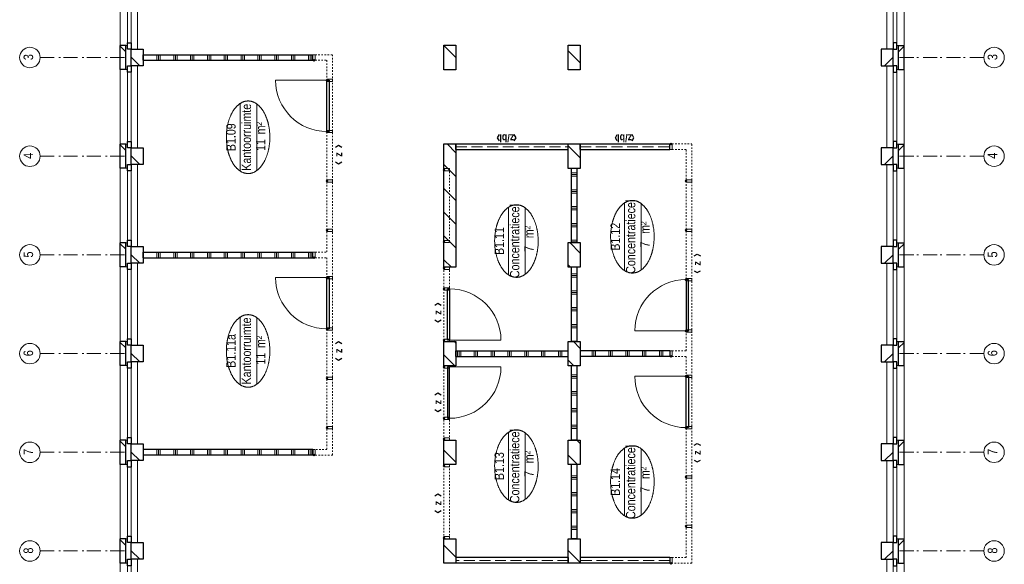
# Model space of a CAD drawing. Header units: millimetres. Extents: x 164654 to 368283, y 131426 to 252133.
# Tile 34 of 144: x 314496 to 332045, y 157555 to 167267. Entities that reach past the tile are written whole.
import ezdxf
from ezdxf.enums import TextEntityAlignment as Align

# ---------------------------------------------------------------- set-up
doc = ezdxf.new("R2010")
doc.units = ezdxf.units.MM
doc.header["$LTSCALE"] = 400
doc.header["$PDMODE"] = 3
doc.header["$PDSIZE"] = 15
for name, pattern in [('STYLE_02', [0.694427, 0.486069, -0.208359]), ('STYLE_06', [1.041641, 0.625, -0.208282, 0.069427, -0.138931]), ('STYLE_21', [0.138889, 0.069444, -0.069444])]:
    doc.linetypes.add(name, pattern=pattern)
for name, color, linetype, lineweight in [('Buitenkozijnen', 140, 'Continuous', 15), ('Interieur-deur', 43, 'Continuous', 9), ('Interieur-scheidingswand-horizontaal', 5, 'Continuous', 25), ('Interieur-scheidingswand-vertikaal', 5, 'Continuous', 25), ('Interieur-systeemwand glas', 140, 'STYLE_21', 15), ('Kozijnmerken', 43, 'Continuous', 9), ('mat-baksteen', 5, 'Continuous', 25), ('mat-kalkzandsteen', 5, 'Continuous', 25), ('None', 7, 'Continuous', 9), ('Ruimtenummers', 5, 'Continuous', 25)]:
    doc.layers.add(name, color=color, linetype=linetype, lineweight=lineweight)
doc.styles.add('Arial Narrow', font='ARIALN.TTF', dxfattribs={"height": 222.25})
doc.styles.add('Arial Narrow (bold)', font='ARIALNB.TTF', dxfattribs={"height": 172.861111})

# ---------------------------------------------------------------- blocks, each defined once
blk = doc.blocks.new('systeemwandstijl 880 hoh')
at = {"layer": 'Interieur-systeemwand glas', "color": 43, "linetype": 'Continuous', "lineweight": 9}
blk.add_lwpolyline([(0, 20), (100, 20), (100, -20), (0, -20)], close=True, dxfattribs=at)
at = {"layer": 'Interieur-systeemwand glas', "color": 43, "linetype": 'Continuous', "lineweight": 15}
blk.add_point((0, 0), dxfattribs=at)
blk = doc.blocks.new('Systeemwand B (2D)')
at = {"layer": 'Interieur-systeemwand glas', "lineweight": 15}
for p, q in [((0, 50), (1323, 50)), ((0, -50), (1323, -50))]:
    blk.add_line(p, q, dxfattribs=at)
at = {"layer": 'None', "color": 7, "rotation": 270}
blk.add_blockref('systeemwandstijl 880 hoh', (20, 50), dxfattribs=at)
at = {"layer": 'None', "color": 7, "xscale": -1, "rotation": 90}
blk.add_blockref('systeemwandstijl 880 hoh', (1303, 50), dxfattribs=at)
blk = doc.blocks.new('Deur systeemwand 915')
at = {"layer": 'Interieur-deur', "color": 140, "linetype": 'Continuous', "lineweight": 15}
blk.add_line((0, 1015), (0, 100), dxfattribs=at)
at = {"layer": 'Interieur-deur', "color": 92, "linetype": 'Continuous', "lineweight": 25}
blk.add_lwpolyline([(-915, 100), (0, 100), (0, 60), (-915, 60)], close=True, dxfattribs=at)
at = {"layer": 'Interieur-deur', "color": 140, "linetype": 'Continuous', "lineweight": 15}
blk.add_arc((0, 100), 915, 90, 180, dxfattribs=at)
blk = doc.blocks.new('Systeemwand B met deur (2D)')
at = {"layer": 'Interieur-systeemwand glas', "lineweight": 15}
for p, q in [((0, 50), (1323, 50)), ((0, -50), (1323, -50))]:
    blk.add_line(p, q, dxfattribs=at)
at = {"layer": 'None', "color": 7, "rotation": 270}
for p in [(20, 50), (388, 50)]:
    blk.add_blockref('systeemwandstijl 880 hoh', p, dxfattribs=at)
at = {"layer": 'None', "color": 7, "xscale": -1}
for name, rotation in [('systeemwandstijl 880 hoh', 90), ('Deur systeemwand 915', 180)]:
    blk.add_blockref(name, (1303, 50), dxfattribs=dict(at, rotation=rotation))
blk = doc.blocks.new('*X730')
at = {"layer": 'None', "lineweight": 9}
for p, q in [((3688.5, -2640), (3788.5, -2640)), ((3688.5, -2670), (3788.5, -2670)), ((3688.5, -2700), (3788.5, -2700)), ((3688.5, -2940), (3788.5, -2940)), ((3688.5, -2970), (3788.5, -2970)), ((3688.5, -3000), (3788.5, -3000)), ((3688.5, -3240), (3788.5, -3240)), ((3688.5, -3270), (3788.5, -3270)), ((3688.5, -3300), (3788.5, -3300)), ((3688.5, -3540), (3788.5, -3540)), ((3688.5, -3570), (3788.5, -3570)), ((3688.5, -3600), (3788.5, -3600)), ((3688.5, -3840), (3788.5, -3840)), ((3688.5, -3870), (3788.5, -3870)), ((3688.5, -3900), (3788.5, -3900))]:
    blk.add_line(p, q, dxfattribs=at)
blk = doc.blocks.new('*X731')
at = {"layer": 'None', "lineweight": 9}
for p, q in [((600, -2372), (600, -2272)), ((630, -2372), (630, -2272)), ((660, -2372), (660, -2272)), ((900, -2372), (900, -2272)), ((930, -2372), (930, -2272)), ((960, -2372), (960, -2272)), ((1200, -2372), (1200, -2272)), ((1230, -2372), (1230, -2272)), ((1260, -2372), (1260, -2272)), ((1500, -2372), (1500, -2272)), ((1530, -2372), (1530, -2272)), ((1560, -2372), (1560, -2272))]:
    blk.add_line(p, q, dxfattribs=at)
blk = doc.blocks.new('*X732')
at = {"layer": 'None', "lineweight": 9}
for p, q in [((2400, -2372), (2400, -2272)), ((2430, -2372), (2430, -2272)), ((2460, -2372), (2460, -2272)), ((2700, -2372), (2700, -2272)), ((2730, -2372), (2730, -2272)), ((2760, -2372), (2760, -2272)), ((3000, -2372), (3000, -2272)), ((3030, -2372), (3030, -2272)), ((3060, -2372), (3060, -2272)), ((3300, -2372), (3300, -2272)), ((3330, -2372), (3330, -2272)), ((3360, -2372), (3360, -2272))]:
    blk.add_line(p, q, dxfattribs=at)
blk = doc.blocks.new('*X733')
at = {"layer": 'None', "lineweight": 9}
for p, q in [((5730, -2372), (5730, -2272)), ((5760, -2372), (5760, -2272)), ((6000, -2372), (6000, -2272)), ((6030, -2372), (6030, -2272)), ((6060, -2372), (6060, -2272)), ((6300, -2372), (6300, -2272)), ((6330, -2372), (6330, -2272)), ((6360, -2372), (6360, -2272)), ((6600, -2372), (6600, -2272)), ((6630, -2372), (6630, -2272)), ((6660, -2372), (6660, -2272)), ((6900, -2372), (6900, -2272)), ((6930, -2372), (6930, -2272)), ((6960, -2372), (6960, -2272))]:
    blk.add_line(p, q, dxfattribs=at)
blk = doc.blocks.new('*X734')
at = {"layer": 'None', "lineweight": 9}
for p, q in [((3960, -2372), (3960, -2272)), ((4200, -2372), (4200, -2272)), ((4230, -2372), (4230, -2272)), ((4260, -2372), (4260, -2272)), ((4500, -2372), (4500, -2272)), ((4530, -2372), (4530, -2272)), ((4560, -2372), (4560, -2272)), ((4800, -2372), (4800, -2272)), ((4830, -2372), (4830, -2272)), ((4860, -2372), (4860, -2272)), ((5100, -2372), (5100, -2272)), ((5130, -2372), (5130, -2272)), ((5160, -2372), (5160, -2272))]:
    blk.add_line(p, q, dxfattribs=at)
blk = doc.blocks.new('*X735')
at = {"layer": 'None', "lineweight": 9}
for p, q in [((3688.5, -240), (3788.5, -240)), ((3688.5, -270), (3788.5, -270)), ((3688.5, -300), (3788.5, -300)), ((3688.5, -540), (3788.5, -540)), ((3688.5, -570), (3788.5, -570)), ((3688.5, -600), (3788.5, -600)), ((3688.5, -840), (3788.5, -840)), ((3688.5, -870), (3788.5, -870)), ((3688.5, -900), (3788.5, -900)), ((3688.5, -1140), (3788.5, -1140)), ((3688.5, -1170), (3788.5, -1170)), ((3688.5, -1200), (3788.5, -1200)), ((3688.5, -1440), (3788.5, -1440)), ((3688.5, -1470), (3788.5, -1470)), ((3688.5, -1500), (3788.5, -1500)), ((3688.5, -1740), (3788.5, -1740)), ((3688.5, -1770), (3788.5, -1770)), ((3688.5, -1800), (3788.5, -1800)), ((3688.5, -2040), (3788.5, -2040)), ((3688.5, -2070), (3788.5, -2070)), ((3688.5, -2100), (3788.5, -2100))]:
    blk.add_line(p, q, dxfattribs=at)
blk = doc.blocks.new('Concentratiecel B 4 (2D)')
at = {"layer": 'Interieur-scheidingswand-horizontaal', "lineweight": 25}
for p, q in [((437, -2272), (1760, -2272)), ((437, -2372), (437, -2272)), ((1760, -2372), (1760, -2272)), ((2197, -2272), (3520, -2272)), ((2197, -2372), (2197, -2272)), ((3520, -2372), (3520, -2272)), ((3957, -2272), (5280, -2272)), ((3957, -2372), (3957, -2272)), ((5280, -2372), (5280, -2272)), ((5717, -2272), (7040, -2272)), ((5717, -2372), (5717, -2272)), ((7040, -2372), (7040, -2272)), ((437, -2372), (1760, -2372)), ((2197, -2372), (3520, -2372)), ((3957, -2372), (5280, -2372)), ((5717, -2372), (7040, -2372))]:
    blk.add_line(p, q, dxfattribs=at)
at = {"layer": 'Interieur-scheidingswand-vertikaal', "lineweight": 25}
for p, q in [((100, -214), (0, -214)), ((0, -2215), (0, -214)), ((100, -2215), (100, -214)), ((3688.5, -214), (3688.5, -2215)), ((3688.5, -214), (3788.5, -214)), ((3788.5, -214), (3788.5, -2215)), ((7377, -214), (7377, -2215)), ((7377, -214), (7477, -214)), ((7477, -214), (7477, -2215)), ((100, -2215), (0, -2215)), ((3688.5, -2215), (3788.5, -2215)), ((7377, -2215), (7477, -2215)), ((100, -2429), (0, -2429)), ((0, -4025), (0, -2429)), ((100, -4025), (100, -2429)), ((3788.5, -2429), (3688.5, -2429)), ((3688.5, -4025), (3688.5, -2429)), ((3788.5, -4025), (3788.5, -2429)), ((7377, -2429), (7377, -4025)), ((7377, -2429), (7477, -2429)), ((7477, -2429), (7477, -4025)), ((100, -4025), (0, -4025)), ((3788.5, -4025), (3688.5, -4025)), ((7377, -4025), (7477, -4025))]:
    blk.add_line(p, q, dxfattribs=at)
at = {"layer": 'Interieur-scheidingswand-vertikaal', "linetype": 'STYLE_02', "lineweight": 9}
for p, q in [((50, -2215), (50, -214)), ((7427, -214), (7427, -2215)), ((50, -4025), (50, -2429)), ((7427, -2429), (7427, -4025))]:
    blk.add_line(p, q, dxfattribs=at)
at = {"layer": 'Interieur-systeemwand glas', "lineweight": 15}
for p, q in [((0, -4415), (0, -4065)), ((100, -4315), (100, -4065)), ((3688.5, -4315), (3688.5, -4065)), ((3788.5, -4315), (3788.5, -4065)), ((7377, -4065), (7377, -4315)), ((7477, -4065), (7477, -4415)), ((100, -4315), (3688.5, -4315)), ((3788.5, -4315), (7377, -4315)), ((0, -4415), (7477, -4415))]:
    blk.add_line(p, q, dxfattribs=at)
at = {"layer": 'Interieur-scheidingswand-horizontaal'}
for name in ['*X731', '*X732', '*X734', '*X733']:
    blk.add_blockref(name, (0, 0), dxfattribs=at)
at = {"layer": 'Interieur-scheidingswand-vertikaal'}
for name in ['*X735', '*X730']:
    blk.add_blockref(name, (0, 0), dxfattribs=at)
at = {"layer": 'None', "color": 7}
for name, p in [('Systeemwand B (2D)', (437, -50)), ('Systeemwand B met deur (2D)', (2197, -50)), ('Deur systeemwand 915', (3333.5, -4415)), ('systeemwandstijl 880 hoh', (0, -4045)), ('systeemwandstijl 880 hoh', (3688.5, -4045))]:
    blk.add_blockref(name, p, dxfattribs=at)
at = {"layer": 'None', "color": 7, "xscale": -1}
for name, p in [('Systeemwand B met deur (2D)', (5280, -50)), ('Systeemwand B (2D)', (7040, -50)), ('Deur systeemwand 915', (4143.5, -4415)), ('systeemwandstijl 880 hoh', (7477, -4045))]:
    blk.add_blockref(name, p, dxfattribs=at)
at = {"layer": 'None', "color": 7, "rotation": 270}
for p in [(658.5, -4315), (1538.5, -4315), (2418.5, -4315), (3333.5, -4315)]:
    blk.add_blockref('systeemwandstijl 880 hoh', p, dxfattribs=at)
at = {"layer": 'None', "color": 7, "xscale": -1, "rotation": 90}
for p in [(4143.5, -4315), (5058.5, -4315), (5938.5, -4315), (6818.5, -4315)]:
    blk.add_blockref('systeemwandstijl 880 hoh', p, dxfattribs=at)
blk = doc.blocks.new('*X793')
at = {"layer": 'None', "lineweight": 9}
blk.add_line((-31660, 2705), (-31446, 2919), dxfattribs=at)
blk = doc.blocks.new('*X794')
at = {"layer": 'None', "lineweight": 9}
blk.add_line((-29963, 2705), (-29749, 2919), dxfattribs=at)
blk = doc.blocks.new('*X804')
at = {"layer": 'None', "lineweight": 9}
blk.add_line((-31753, 491), (-31539, 705), dxfattribs=at)
blk = doc.blocks.new('*X805')
at = {"layer": 'None', "lineweight": 9}
for p, q in [((-30007, 540), (-29842, 705)), ((-29632, 491), (-29570, 552))]:
    blk.add_line(p, q, dxfattribs=at)
blk = doc.blocks.new('*X806')
at = {"layer": 'None', "lineweight": 9}
for p, q in [((-28247, 603), (-28145, 705)), ((-27935, 491), (-27810, 615))]:
    blk.add_line(p, q, dxfattribs=at)
blk = doc.blocks.new('*X807')
at = {"layer": 'None', "lineweight": 9}
for p, q in [((-26487, 665), (-26448, 705)), ((-26238, 491), (-26050, 678))]:
    blk.add_line(p, q, dxfattribs=at)
blk = doc.blocks.new('*X808')
at = {"layer": 'None', "lineweight": 9}
blk.add_line((-24540.580054, 491), (-24326.580054, 705), dxfattribs=at)
blk = doc.blocks.new('*X809')
at = {"layer": 'None', "lineweight": 9}
blk.add_line((-22844, 491), (-22630, 705), dxfattribs=at)
blk = doc.blocks.new('*X143')
at = {"layer": 'None', "lineweight": 9}
blk.add_line((-148.5, -148.5), (4, 4), dxfattribs=at)
blk = doc.blocks.new('*X144')
at = {"layer": 'None', "lineweight": 9}
blk.add_line((100, 100), (200, 200), dxfattribs=at)
blk = doc.blocks.new('Penant best-uitbr  (2D)')
at = {"layer": 'mat-baksteen', "lineweight": 25}
for p, q in [((-215, 200), (215, 200)), ((-215, 100), (-215, 200)), ((215, 100), (215, 200)), ((-215, 100), (215, 100))]:
    blk.add_line(p, q, dxfattribs=at)
at = {"layer": 'mat-kalkzandsteen', "lineweight": 25}
blk.add_lwpolyline([(-148.5, 4), (148.5, 4), (148.5, -210), (-148.5, -210)], close=True, dxfattribs=at)
at = {"layer": 'mat-baksteen'}
blk.add_blockref('*X144', (0, 0), dxfattribs=at)
at = {"layer": 'mat-kalkzandsteen'}
blk.add_blockref('*X143', (0, 0), dxfattribs=at)
blk = doc.blocks.new('Gevelpui best-uitbr 1330 (2D)')
at = {"layer": 'Buitenkozijnen', "lineweight": 15}
for p, q in [((-731.5, 71), (731.5, 71)), ((-731.5, 4), (-731.5, 71)), ((-731.5, 4), (731.5, 4)), ((731.5, 4), (731.5, 71))]:
    blk.add_line(p, q, dxfattribs=at)
at = {"layer": 'Buitenkozijnen', "color": 92, "lineweight": 25}
for points in [[(-731.5, 71), (-617.5, 71), (-617.5, 4), (-731.5, 4)], [(617.5, 71), (731.5, 71), (731.5, 4), (617.5, 4)]]:
    blk.add_lwpolyline(points, close=True, dxfattribs=at)
at = {"layer": 'None', "color": 43, "linetype": 'Continuous', "lineweight": 9}
blk.add_line((-731.5, -107), (731.5, -107), dxfattribs=at)
at = {"layer": 'None', "color": 43, "linetype": 'Continuous', "lineweight": 9, "flags": 128}
blk.add_lwpolyline([(-665, 71), (-665, 200), (665, 200), (665, 71)], dxfattribs=at)
blk = doc.blocks.new('*X912')
at = {"layer": 'None', "lineweight": 9}
for p, q in [((-28247, 2724), (-28052, 2919)), ((-27842, 2705), (-27810, 2737))]:
    blk.add_line(p, q, dxfattribs=at)
blk = doc.blocks.new('*X913')
at = {"layer": 'None', "lineweight": 9}
for p, q in [((-26487, 2787), (-26355, 2919)), ((-26145, 2705), (-25931, 2919)), ((-25721, 2705), (-25507, 2919)), ((-25296, 2705), (-25082, 2919)), ((-24872, 2705), (-24658, 2919)), ((-24448, 2705), (-24290, 2862))]:
    blk.add_line(p, q, dxfattribs=at)
blk = doc.blocks.new('*X914')
at = {"layer": 'None', "lineweight": 9}
for p, q in [((-22967, 2913), (-22961, 2919)), ((-22751, 2705), (-22537, 2919))]:
    blk.add_line(p, q, dxfattribs=at)
blk = doc.blocks.new('*X1109')
at = {"layer": 'None', "lineweight": 9}
for p, q in [((6990, 0), (7090, 0)), ((6990, -240), (7090, -240)), ((6990, -270), (7090, -270)), ((6990, -300), (7090, -300)), ((6990, -540), (7090, -540)), ((6990, -570), (7090, -570)), ((6990, -600), (7090, -600)), ((6990, -840), (7090, -840)), ((6990, -870), (7090, -870)), ((6990, -900), (7090, -900)), ((6990, -1140), (7090, -1140)), ((6990, -1170), (7090, -1170)), ((6990, -1200), (7090, -1200)), ((6990, -1440), (7090, -1440)), ((6990, -1470), (7090, -1470)), ((6990, -1500), (7090, -1500)), ((6990, -1740), (7090, -1740)), ((6990, -1770), (7090, -1770)), ((6990, -1800), (7090, -1800)), ((6990, -2040), (7090, -2040)), ((6990, -2070), (7090, -2070)), ((6990, -2100), (7090, -2100)), ((6990, -2340), (7090, -2340)), ((6990, -2370), (7090, -2370)), ((6990, -2400), (7090, -2400)), ((6990, -2640), (7090, -2640)), ((6990, -2670), (7090, -2670)), ((6990, -2700), (7090, -2700)), ((6990, -2940), (7090, -2940)), ((6990, -2970), (7090, -2970)), ((6990, -3000), (7090, -3000))]:
    blk.add_line(p, q, dxfattribs=at)
blk = doc.blocks.new('*X1110')
at = {"layer": 'None', "lineweight": 9}
for p, q in [((3470, 0), (3570, 0)), ((3470, -240), (3570, -240)), ((3470, -270), (3570, -270)), ((3470, -300), (3570, -300)), ((3470, -540), (3570, -540)), ((3470, -570), (3570, -570)), ((3470, -600), (3570, -600)), ((3470, -840), (3570, -840)), ((3470, -870), (3570, -870)), ((3470, -900), (3570, -900)), ((3470, -1140), (3570, -1140)), ((3470, -1170), (3570, -1170)), ((3470, -1200), (3570, -1200)), ((3470, -1440), (3570, -1440)), ((3470, -1470), (3570, -1470)), ((3470, -1500), (3570, -1500)), ((3470, -1740), (3570, -1740)), ((3470, -1770), (3570, -1770)), ((3470, -1800), (3570, -1800)), ((3470, -2040), (3570, -2040)), ((3470, -2070), (3570, -2070)), ((3470, -2100), (3570, -2100)), ((3470, -2340), (3570, -2340)), ((3470, -2370), (3570, -2370)), ((3470, -2400), (3570, -2400)), ((3470, -2640), (3570, -2640)), ((3470, -2670), (3570, -2670)), ((3470, -2700), (3570, -2700)), ((3470, -2940), (3570, -2940)), ((3470, -2970), (3570, -2970)), ((3470, -3000), (3570, -3000))]:
    blk.add_line(p, q, dxfattribs=at)
blk = doc.blocks.new('*X1111')
at = {"layer": 'None', "lineweight": 9}
for p, q in [((-50, 0), (50, 0)), ((-50, -240), (50, -240)), ((-50, -270), (50, -270)), ((-50, -300), (50, -300)), ((-50, -540), (50, -540)), ((-50, -570), (50, -570)), ((-50, -600), (50, -600)), ((-50, -840), (50, -840)), ((-50, -870), (50, -870)), ((-50, -900), (50, -900)), ((-50, -1140), (50, -1140)), ((-50, -1170), (50, -1170)), ((-50, -1200), (50, -1200)), ((-50, -1440), (50, -1440)), ((-50, -1470), (50, -1470)), ((-50, -1500), (50, -1500)), ((-50, -1740), (50, -1740)), ((-50, -1770), (50, -1770)), ((-50, -1800), (50, -1800)), ((-50, -2040), (50, -2040)), ((-50, -2070), (50, -2070)), ((-50, -2100), (50, -2100)), ((-50, -2340), (50, -2340)), ((-50, -2370), (50, -2370)), ((-50, -2400), (50, -2400)), ((-50, -2640), (50, -2640)), ((-50, -2670), (50, -2670)), ((-50, -2700), (50, -2700)), ((-50, -2940), (50, -2940)), ((-50, -2970), (50, -2970)), ((-50, -3000), (50, -3000))]:
    blk.add_line(p, q, dxfattribs=at)
blk = doc.blocks.new('Vergaderruimten B 2 (2D)')
at = {"layer": 'Interieur-scheidingswand-vertikaal', "lineweight": 25}
for p, q in [((50, 4), (-50, 4)), ((-50, -3021), (-50, 4)), ((50, -3021), (50, 4)), ((3470, 4), (3470, -3021)), ((3470, 4), (3570, 4)), ((3570, 4), (3570, -3021)), ((6990, 4), (6990, -3021)), ((6990, 4), (7090, 4)), ((7090, 4), (7090, -3021)), ((50, -3021), (-50, -3021)), ((3470, -3021), (3570, -3021)), ((6990, -3021), (7090, -3021))]:
    blk.add_line(p, q, dxfattribs=at)
at = {"layer": 'Interieur-systeemwand glas', "lineweight": 15}
for p, q in [((-50, -3371), (-50, -3061)), ((50, -3271), (50, -3061)), ((3470, -3061), (3470, -3271)), ((3570, -3061), (3570, -3271)), ((6990, -3061), (6990, -3271)), ((7090, -3061), (7090, -3371)), ((3470, -3271), (50, -3271)), ((6990, -3271), (3570, -3271)), ((7090, -3371), (-50, -3371))]:
    blk.add_line(p, q, dxfattribs=at)
at = {"layer": 'Interieur-scheidingswand-vertikaal'}
for name in ['*X1111', '*X1110', '*X1109']:
    blk.add_blockref(name, (0, 0), dxfattribs=at)
at = {"layer": 'Interieur-scheidingswand-vertikaal', "color": 7}
for name, p in [('Deur systeemwand 915', (3115, -3371)), ('Deur systeemwand 915', (6635, -3371)), ('systeemwandstijl 880 hoh', (-50, -3041)), ('systeemwandstijl 880 hoh', (3470, -3041)), ('systeemwandstijl 880 hoh', (6990, -3041))]:
    blk.add_blockref(name, p, dxfattribs=at)
at = {"layer": 'Interieur-scheidingswand-vertikaal', "color": 7, "rotation": 270}
for p in [(440, -3271), (3960, -3271)]:
    blk.add_blockref('systeemwandstijl 880 hoh', p, dxfattribs=at)
at = {"layer": 'Interieur-scheidingswand-vertikaal', "color": 7, "xscale": -1, "rotation": 90}
for p in [(1320, -3271), (2200, -3271), (3115, -3271), (4840, -3271), (5720, -3271), (6635, -3271)]:
    blk.add_blockref('systeemwandstijl 880 hoh', p, dxfattribs=at)
blk = doc.blocks.new('Ruimtenummer UV 50')
at = {"layer": 'Ruimtenummers', "color": 8, "lineweight": 5}
for p, q in [((602, 157), (-602, 157)), ((595, -137), (-595, -137))]:
    blk.add_line(p, q, dxfattribs=at)
blk.add_open_spline([(-323, 354), (-173, 406), (173, 406), (323, 354), (473, 302), (560, 212), (647, 122), (647, 18), (647, -86), (560, -176), (473, -266), (323, -318), (173, -370), (-173, -370), (-323, -318), (-474, -266), (-560, -176), (-647, -86), (-647, 18), (-647, 122), (-560, 212), (-474, 302), (-323, 354)], degree=2, knots=[0, 0, 0, 0.09962, 0.19924, 0.19924, 0.283607, 0.283607, 0.349619, 0.349619, 0.415638, 0.415638, 0.5, 0.5, 0.59962, 0.69924, 0.69924, 0.783607, 0.783607, 0.849619, 0.849619, 0.915638, 0.915638, 1, 1, 1], dxfattribs=at)
at = {"layer": 'Ruimtenummers', "attachment_point": 2, "style": 'Arial Narrow'}
for s, insert, char_height in [(' m', (104, -122), 165.9), (' 2', (220, -133), 96.8)]:
    blk.add_mtext(s, dxfattribs=dict(at, insert=insert, char_height=char_height))
at = {"layer": 'Ruimtenummers', "style": 'Arial Narrow'}
for tag, p in [('Nummer', (0, 407)), ('Naam', (0, 132)), ('Oppervlak', (-138, -122))]:
    blk.add_attdef(tag, text='', height=166, dxfattribs=at).set_placement(p, align=Align.TOP_CENTER)
blk = doc.blocks.new('Kozijnmerk 50')
at = {"layer": 'Kozijnmerken', "color": 92, "linetype": 'Continuous', "lineweight": 25}
for points in [[(-132, 51), (-165, -6), (-132, -62)], [(132, 51), (165, -6), (132, -62)]]:
    blk.add_lwpolyline(points, dxfattribs=at)
at = {"layer": 'None', "color": 43, "style": 'Arial Narrow (bold)'}
blk.add_attdef('merk', text='', height=138, dxfattribs=at).set_placement((0, 0), align=Align.MIDDLE_CENTER)
blk = doc.blocks.new('*U1640')
at = {"layer": 'None', "color": 7, "linetype": 'STYLE_06', "lineweight": 9}
for p, q in [((-31549, 10116), (-31549, 8616)), ((-29789, 10116), (-29789, 8616)), ((-28029, 10116), (-28029, 8616)), ((-26269, 10116), (-26269, 8616)), ((-24509, 10116), (-24509, 8616)), ((-22749, 10116), (-22749, 8616))]:
    blk.add_line(p, q, dxfattribs=at)
at = {"layer": 'None', "color": 43, "linetype": 'Continuous', "lineweight": 9}
for centre in [(-31549, 10299), (-29789, 10299), (-28029, 10299), (-26269, 10299), (-24509, 10299), (-22749, 10299)]:
    blk.add_circle(centre, 183, dxfattribs=at)
at = {"layer": 'None', "color": 8, "char_height": 169, "attachment_point": 1, "style": 'Arial Narrow'}
for s, insert in [('8', (-31596, 10412)), ('7', (-29836, 10412)), ('6', (-28076, 10412)), ('5', (-26316, 10412)), ('4', (-24556, 10412)), ('3', (-22796, 10412))]:
    blk.add_mtext(s, dxfattribs=dict(at, insert=insert))

msp = doc.modelspace()

# ---------------------------------------------------------------- linework, layer by layer
at = {"layer": 'mat-kalkzandsteen', "lineweight": 25}
for points in [[(322057.97992, 166374.25849), (322057.97992, 166811.25849), (322271.97992, 166811.25849), (322271.97992, 166374.25849)], [(324271.97992, 166374.25849), (324271.97992, 166814.25849), (324485.97992, 166814.25849), (324485.97992, 166374.25849)], [(322057.97992, 162854.25849), (322057.97992, 165051.25849), (322271.97992, 165051.25849), (322271.97992, 162854.25849)], [(324271.97992, 164614.25849), (324271.97992, 165051.25849), (324485.97992, 165051.25849), (324485.97992, 164614.25849)], [(324271.97992, 162854.25849), (324271.97992, 163291.25849), (324485.97992, 163291.25849), (324485.97992, 162854.25849)], [(322057.97992, 161094.25849), (322057.97992, 161531.25849), (322271.97992, 161531.25849), (322271.97992, 161094.25849)], [(324271.97992, 161094.25849), (324271.97992, 161531.25849), (324485.97992, 161531.25849), (324485.97992, 161094.25849)], [(322057.97992, 159334.25849), (322057.97992, 159771.25849), (322271.97992, 159771.25849), (322271.97992, 159334.25849)], [(324271.97992, 159334.25849), (324271.97992, 159771.25849), (324485.97992, 159771.25849), (324485.97992, 159334.25849)], [(322057.97992, 157574.25849), (322057.97992, 158011.25849), (322271.97992, 158011.25849), (322271.97992, 157574.25849)], [(324271.97992, 157574.25849), (324271.97992, 158011.25849), (324485.97992, 158011.25849), (324485.97992, 157574.25849)]]:
    msp.add_lwpolyline(points, close=True, dxfattribs=at)
at = {"layer": 'None', "color": 7, "linetype": 'STYLE_06', "lineweight": 9}
for p, q in [((331679.46762, 166592.75849), (330179.46762, 166592.75849)), ((331679.46762, 164832.75849), (330179.46762, 164832.75849)), ((331679.46762, 163072.75849), (330179.46762, 163072.75849)), ((331679.46762, 161312.75849), (330179.46762, 161312.75849)), ((331679.46762, 159552.75849), (330179.46762, 159552.75849)), ((331679.46762, 157792.75849), (330179.46762, 157792.75849))]:
    msp.add_line(p, q, dxfattribs=at)
at = {"layer": 'None', "color": 43, "linetype": 'Continuous', "lineweight": 9}
for centre in [(331862.07404, 166592.75849), (331862.07404, 164832.75849), (331862.07404, 163072.75849), (331862.07404, 161312.75849), (331862.07404, 159552.75849), (331862.07404, 157792.75849)]:
    msp.add_circle(centre, 182.60642, dxfattribs=at)

# ---------------------------------------------------------------- block references
at = {"layer": 'Interieur-scheidingswand-vertikaal', "color": 7, "rotation": 90}
msp.add_blockref('Vergaderruimten B 2 (2D)', (316700.97992, 159552.75849), dxfattribs=at)
at = {"layer": 'Kozijnmerken', "color": 7}
for p, rotation, values in [((323176.97992, 165155.2829), 180, {'merk': 'z/bl'}), ((325276.97992, 165155.2829), 180, {'merk': 'z/bl'}), ((320174.68303, 164862.18391), 90, {'merk': 'z'}), ((326566.20323, 162921.84172), 90, {'merk': 'z'}), ((321944.17082, 162046.15851), 90, {'merk': 'z'}), ((320174.68303, 161362.18391), 90, {'merk': 'z'}), ((321944.17082, 160446.15851), 90, {'merk': 'z'}), ((326566.20323, 159546.51709), 90, {'merk': 'z'}), ((321944.17082, 158646.15851), 90, {'merk': 'z'})]:
    msp.add_blockref('Kozijnmerk 50', p, dxfattribs=dict(at, rotation=rotation)).add_auto_attribs(values)
at = {"layer": 'mat-baksteen', "color": 7, "rotation": 90}
for p in [(316486.97992, 166592.75849), (316486.97992, 164832.75849), (316486.97992, 163072.75849), (316486.97992, 161312.75849), (316486.97992, 159552.75849), (316486.97992, 157792.75849)]:
    msp.add_blockref('Penant best-uitbr  (2D)', p, dxfattribs=at)
at = {"layer": 'mat-baksteen', "color": 7, "xscale": -1, "rotation": 270}
for p in [(330056.97992, 166592.75849), (330056.97992, 164832.75849), (330056.97992, 163072.75849), (330056.97992, 161312.75849), (330056.97992, 159552.75849), (330056.97992, 157792.75849)]:
    msp.add_blockref('Penant best-uitbr  (2D)', p, dxfattribs=at)
at = {"layer": 'mat-kalkzandsteen', "rotation": 90}
for name in ['*X914', '*X809', '*X913', '*X808', '*X807', '*X912', '*X806', '*X805', '*X794', '*X793', '*X804']:
    msp.add_blockref(name, (324976.97992, 189341.69912), dxfattribs=at)
at = {"layer": 'None', "color": 7, "rotation": 90}
for name, p in [('*U1640', (324976.97992, 189341.69912)), ('Gevelpui best-uitbr 1330 (2D)', (316486.97992, 167472.75849)), ('Gevelpui best-uitbr 1330 (2D)', (316486.97992, 165712.75849)), ('Concentratiecel B 4 (2D)', (322057.97992, 157574.25849)), ('Gevelpui best-uitbr 1330 (2D)', (316486.97992, 163952.75849)), ('Gevelpui best-uitbr 1330 (2D)', (316486.97992, 162192.75849)), ('Gevelpui best-uitbr 1330 (2D)', (316486.97992, 160432.75849)), ('Gevelpui best-uitbr 1330 (2D)', (316486.97992, 158672.75849)), ('Gevelpui best-uitbr 1330 (2D)', (316486.97992, 156912.75849))]:
    msp.add_blockref(name, p, dxfattribs=at)
at = {"layer": 'None', "color": 7, "xscale": -1, "rotation": 270}
for p in [(330056.97992, 167472.75849), (330056.97992, 165712.75849), (330056.97992, 163952.75849), (330056.97992, 162192.75849), (330056.97992, 160432.75849), (330056.97992, 158672.75849), (330056.97992, 156912.75849)]:
    msp.add_blockref('Gevelpui best-uitbr 1330 (2D)', p, dxfattribs=at)
at = {"layer": 'Ruimtenummers', "rotation": 90}
for p, values in [((318584.75403, 165170.72579), {'Nummer': 'B1.09', 'Naam': 'Kantoorruimte', 'Oppervlak': '11'}), ((323366.97992, 163319.49456), {'Nummer': 'B1.11', 'Naam': 'Concentratiecel', 'Oppervlak': '7'}), ((325433.64328, 163396.3923), {'Nummer': 'B1.12', 'Naam': 'Concentratiecel', 'Oppervlak': '7'}), ((318584.75403, 161360.25527), {'Nummer': 'B1.11a', 'Naam': 'Kantoorruimte', 'Oppervlak': '11'}), ((323366.97992, 159306.07921), {'Nummer': 'B1.13', 'Naam': 'Concentratiecel', 'Oppervlak': '7'}), ((325433.64328, 159023.85478), {'Nummer': 'B1.14', 'Naam': 'Concentratiecel', 'Oppervlak': '7'})]:
    msp.add_blockref('Ruimtenummer UV 50', p, dxfattribs=at).add_auto_attribs(values)

# ---------------------------------------------------------------- texts
at = {"layer": 'None', "color": 8, "char_height": 169.33333, "attachment_point": 1, "rotation": 90, "style": 'Arial Narrow'}
for s, insert in [('3', (331749.31646, 166546.18225)), ('4', (331749.31646, 164786.18225)), ('5', (331749.31646, 163026.18225)), ('6', (331749.31646, 161266.18225)), ('7', (331749.31646, 159506.18225)), ('8', (331749.31646, 157746.18225))]:
    msp.add_mtext(s, dxfattribs=dict(at, insert=insert))

doc.saveas('drawing.dxf')
